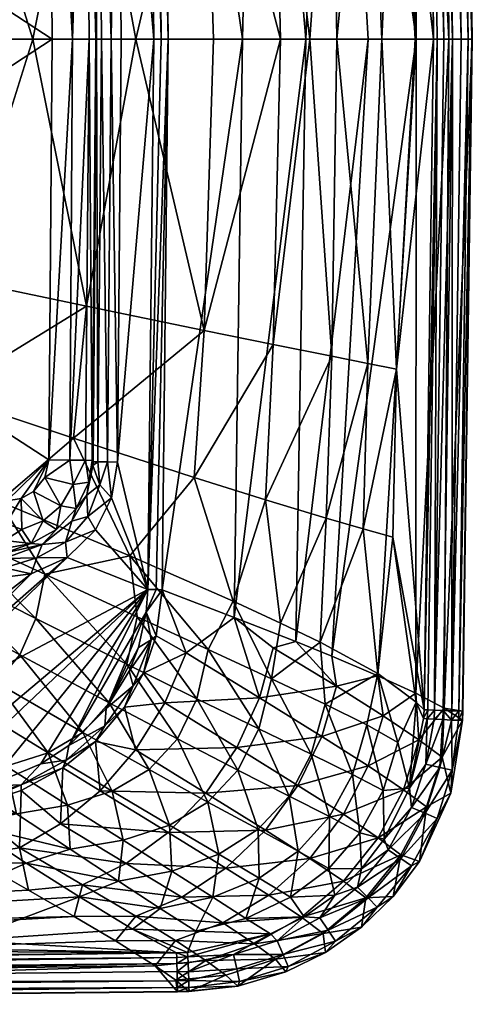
# Model space of a CAD drawing. Header units: millimetres. Extents: x -250 to 250, y 0 to 310.
# Tile 11 of 15: x 177 to 250, y 0 to 158. Entities that reach past the tile are written whole.
import ezdxf

# ---------------------------------------------------------------- set-up
doc = ezdxf.new("R2010")
doc.units = ezdxf.units.MM
doc.layers.add('UM_KLEO2_01_BODY1', color=7, linetype='CONTINUOUS')

msp = doc.modelspace()

# ---------------------------------------------------------------- meshes
at = {"layer": 'UM_KLEO2_01_BODY1'}
mesh = msp.add_polyface(dxfattribs=at)
corners = [(190.7599, 231.3648, -125), (192.4898, 226.4216, -125), (197.7427, 243.2439, -125), (192.8775, 222.826, -125), (198.6841, 155.0027, -125), (200.9947, 155.0034, -123.9135), (200.0541, 243.2916, -123.9119), (199.1049, 243.272, -124.6728), (191.2764, 222.8005, -124.6655), (189.7349, 222.7759, -123.4742), (189.4885, 228.4523, -124.2441), (186.7131, 233.502, -124.3496), (187.7226, 228.7499, -122.0206), (188.9387, 222.7632, -121.6946), (249.7632, 154.995, -3.4702), (248.2578, 262.7446, -3.4707), (245.2625, 262.2834, -24.7788), (244.1134, 154.9992, -1.2437), (243.5267, 155, -2.552), (242.7322, 262.5668, -1.0892), (249.713, 154.9955, -2.5131), (249.1174, 154.9963, -1.2221), (247.5927, 262.7199, -1.1989), (248.207, 262.7409, -2.5135), (246.4933, 262.6852, -0.316), (247.9993, 154.997, -0.3156), (243.7074, 262.5989, -0.3324), (245.2126, 154.9984, -0.3331), (245.2606, 262.6469, -0.0033), (246.6057, 154.9977, -0.0001), (237.5927, 207.9455, -22.0649), (232.9847, 207.023, -31.8967), (237.0184, 234.8484, -22.1166), (232.2776, 233.5463, -32.0146), (227.2224, 205.8634, -40.7903), (226.3248, 231.8097, -40.9846), (217.8323, 203.9688, -51.0615), (216.6109, 228.8672, -51.332), (206.7681, 201.7187, -59.5539), (205.1873, 225.2944, -59.8455), (187.879, 197.812, -69.4621), (185.8096, 219.01, -69.692), (218.2784, 248.2977, -48.9976), (202.8659, 241.3472, -60.6142), (208.7986, 243.9682, -56.7532), (196.6335, 238.6493, -64.0914)]
mesh.append_faces([[corners[k] for k in face] for face in [(0, 1, 2, 2), (1, 3, 2, 2), (4, 2, 3, 3), (5, 6, 7, 7), (8, 3, 1, 1), (9, 8, 10, 10), (1, 10, 8, 8), (1, 0, 10, 10), (10, 0, 11, 11), (10, 12, 9, 9), (13, 9, 12, 12), (14, 15, 16, 16), (17, 18, 19, 19), (20, 21, 22, 22), (23, 15, 14, 14), (14, 20, 23, 23), (22, 23, 20, 20), (24, 22, 21, 21), (21, 25, 24, 24), (19, 26, 27, 27), (28, 24, 25, 25), (25, 29, 28, 28), (29, 27, 26, 26), (26, 28, 29, 29), (30, 31, 32, 32), (33, 32, 31, 31), (31, 34, 33, 33), (35, 33, 34, 34), (34, 36, 35, 35), (37, 35, 36, 36), (36, 38, 37, 37), (39, 37, 38, 38), (38, 40, 39, 39), (41, 39, 40, 40), (37, 42, 35, 35), (43, 44, 39, 39), (39, 44, 37, 37), (45, 43, 39, 39), (39, 41, 45, 45)]])
mesh = msp.add_polyface(dxfattribs=at)
corners = [(192.8775, 222.826, -125), (193.4453, 154.9999, -125), (198.6841, 155.0027, -125), (197.7427, 243.2439, -125), (199.896, 155.003, -124.7443), (200.9947, 155.0034, -123.9135), (199.1049, 243.272, -124.6728), (191.2764, 222.8005, -124.6655), (191.844, 154.9995, -124.6655), (189.7349, 222.7759, -123.4742), (190.3024, 154.9992, -123.4742), (189.5061, 154.999, -121.6946), (188.9387, 222.7632, -121.6946), (245.2625, 262.2834, -24.7788), (240.6989, 259.8885, -44.9162), (246.0122, 154.9743, -28.5293), (240.7731, 154.9861, -49.4873), (249.7632, 154.995, -3.4702), (200.0541, 243.2916, -123.9119), (212.8878, 155.0269, -108.1295), (215.0382, 249.0833, -103.2462), (223.085, 155.0213, -91.5983), (227.2224, 253.9431, -81.2652), (233.0617, 155.0041, -71.0119), (234.6256, 257.0791, -63.7939), (189.3675, 154.999, -120.9086), (188.8037, 222.5559, -120.9103), (242.0199, 262.5495, -2.548), (242.7322, 262.5668, -1.0892), (243.5267, 155, -2.552), (245.2126, 154.9984, -0.3331), (244.1134, 154.9992, -1.2437), (187.7363, 222.5392, -118.1028), (240.5994, 155, -14.5465), (237.5927, 207.9455, -22.0649), (235.2545, 155, -28.482), (232.9847, 207.023, -31.8967), (228.036, 155, -40.5175), (227.2224, 205.8634, -40.7903), (223.7298, 155, -45.8288), (217.8323, 203.9688, -51.0615), (218.9808, 155, -50.6909), (206.7681, 201.7187, -59.5539), (208.2558, 155, -59.1708), (195.7949, 155, -66.3497), (187.879, 197.812, -69.4621)]
mesh.append_faces([[corners[k] for k in face] for face in [(0, 1, 2, 2), (3, 2, 4, 4), (4, 5, 6, 6), (6, 3, 4, 4), (0, 7, 8, 8), (1, 0, 8, 8), (7, 9, 8, 8), (10, 8, 9, 9), (11, 10, 9, 9), (12, 11, 9, 9), (13, 14, 15, 15), (16, 15, 14, 14), (15, 17, 13, 13), (18, 5, 19, 19), (20, 18, 19, 19), (19, 21, 20, 20), (22, 20, 21, 21), (21, 23, 22, 22), (23, 16, 22, 22), (24, 22, 16, 16), (14, 24, 16, 16), (25, 11, 26, 26), (12, 26, 11, 11), (27, 28, 29, 29), (30, 31, 28, 28), (25, 26, 32, 32), (29, 33, 34, 34), (27, 29, 34, 34), (33, 35, 34, 34), (36, 34, 35, 35), (35, 37, 36, 36), (38, 36, 37, 37), (37, 39, 38, 38), (40, 38, 39, 39), (39, 41, 40, 40), (40, 41, 42, 42), (41, 43, 42, 42), (43, 44, 42, 42), (45, 42, 44, 44)]])
mesh = msp.add_polyface(dxfattribs=at)
corners = [(188.8037, 222.5559, -120.9103), (188.9387, 222.7632, -121.6946), (187.0753, 228.9312, -120.1193), (187.7226, 228.7499, -122.0206), (185.6431, 154.9927, -115.4609), (188.3003, 154.9949, -118.1018), (187.7363, 222.5392, -118.1028), (185.2217, 222.4995, -115.5508), (189.3675, 154.999, -120.9086), (181.8508, 222.446, -114.3531), (182.4161, 154.9915, -114.3517), (186.107, 225.3217, -116.509), (181.0317, 225.6141, -114.2641), (179.99, 227.0365, -114.1457), (184.5329, 228.839, -116.333), (164.3589, 225.3478, -76.5182), (142.3657, 216.9299, -82.0996), (165.5774, 233.6214, -75.6562), (138.4287, 221.4915, -82.541), (137.1275, 226.4697, -82.372), (179.2816, 155, -73.3385), (170.2586, 155, -76.3823), (167.1928, 193.468, -76.8685), (195.7949, 155, -66.3497), (187.879, 197.812, -69.4621), (153.8686, 155, -80.9864), (137.8092, 187.3568, -84.2872), (185.8096, 219.01, -69.692), (164.794, 211.9938, -76.9838), (183.474, 233.0961, -70.0454), (196.6335, 238.6493, -64.0914), (173.558, 229.0285, -73.6511), (135.2501, 202.1937, -84.2806), (177.5127, 228.6374, -113.8604), (175.1303, 229.0493, -113.5837), (169.2267, 229.7043, -112.898), (130.388, 189.0297, -108.3017), (130.5033, 154.9956, -108.2952)]
mesh.append_faces([[corners[k] for k in face] for face in [(0, 1, 2, 2), (1, 3, 2, 2), (4, 5, 6, 6), (6, 7, 4, 4), (5, 8, 6, 6), (9, 10, 4, 4), (7, 9, 4, 4), (11, 12, 7, 7), (9, 7, 12, 12), (7, 6, 11, 11), (13, 12, 14, 14), (14, 12, 11, 11), (0, 2, 6, 6), (11, 6, 2, 2), (14, 11, 2, 2), (15, 16, 17, 17), (18, 19, 17, 17), (20, 21, 22, 22), (23, 20, 24, 24), (22, 24, 20, 20), (21, 25, 22, 22), (26, 22, 25, 25), (24, 22, 27, 27), (28, 27, 22, 22), (22, 26, 28, 28), (29, 30, 27, 27), (16, 15, 28, 28), (31, 29, 27, 27), (15, 31, 28, 28), (27, 28, 31, 31), (32, 16, 28, 28), (9, 12, 13, 13), (13, 33, 9, 9), (33, 34, 9, 9), (34, 35, 36, 36), (9, 34, 36, 36), (36, 37, 10, 10), (10, 9, 36, 36)]])
mesh = msp.add_polyface(dxfattribs=at)
corners = [(101.1665, 107.4304, -90), (104.6648, 116.9276, -90.0001), (135.2501, 107.8063, -84.2806), (136.7881, 155, -84.8901), (153.8686, 155, -80.9864), (137.8091, 122.6432, -84.2872), (106.1831, 123.1761, -90), (107.578, 131.7522, -90.0001), (108.6321, 144.809, -90.0003), (108.846, 155, -90.0004), (167.1928, 116.532, -76.8685), (182.4161, 154.9915, -114.3517), (130.5033, 154.9956, -108.2952), (130.388, 120.9704, -108.3017), (116.5981, 113.1268, -102.653), (114.9, 106.1107, -103.2397), (122.3225, 111.5051, -106.3281), (128.8853, 109.7176, -108.1383), (122.6113, 117.3152, -106.0962), (130.1283, 116.4657, -108.2763), (116.7062, 118.0096, -102.0675), (116.9059, 121.0438, -102.1093), (123.9007, 121.0062, -106.6002), (117.2907, 155.0012, -102.351), (123.6264, 154.9986, -106.4278), (116.24, 121.0857, -101.5305), (112.1003, 121.3114, -99.1301), (114.8309, 112.4135, -101.3906), (110.336, 115.4191, -98.6855), (112.2458, 107.4058, -101.0347), (108.2313, 109.6576, -98.7187), (107.6951, 121.505, -98.1735), (113.075, 155.0008, -99.6933), (108.3102, 155.0008, -98.5692), (104.9855, 155.0008, -98.7136)]
mesh.append_faces([[corners[k] for k in face] for face in [(0, 1, 2, 2), (3, 4, 5, 5), (6, 7, 5, 5), (8, 9, 3, 3), (7, 8, 5, 5), (8, 3, 5, 5), (5, 10, 2, 2), (1, 6, 2, 2), (5, 2, 6, 6), (11, 12, 13, 13), (14, 15, 16, 16), (16, 17, 18, 18), (19, 18, 17, 17), (20, 14, 16, 16), (18, 20, 16, 16), (21, 20, 18, 18), (19, 13, 22, 22), (22, 21, 18, 18), (18, 19, 22, 22), (21, 22, 23, 23), (24, 23, 22, 22), (22, 13, 12, 12), (12, 24, 22, 22), (20, 21, 25, 25), (25, 26, 20, 20), (27, 20, 28, 28), (26, 28, 20, 20), (29, 27, 30, 30), (28, 30, 27, 27), (26, 31, 28, 28), (15, 14, 27, 27), (27, 29, 15, 15), (20, 27, 14, 14), (25, 21, 23, 23), (31, 26, 32, 32), (32, 33, 31, 31), (26, 25, 32, 32), (23, 32, 25, 25), (33, 34, 31, 31)]])
mesh = msp.add_polyface(dxfattribs=at)
corners = [(185.565, 77.6841, -122.1577), (187.9652, 81.8588, -121.992), (186.2597, 79.7228, -119.9654), (169.2267, 80.2957, -112.898), (169.8902, 76.8883, -113.7918), (175.0254, 77.3529, -114.4398), (175.1303, 80.9507, -113.5837), (188.2467, 83.9611, -120.4672), (185.771, 83.6016, -116.4719), (187.7363, 87.4608, -118.1028), (177.5361, 76.3812, -115.5276), (177.414, 81.3271, -113.8489), (179.417, 82.4399, -114.08), (180.9486, 77.7448, -115.9223), (181.1959, 84.7098, -114.2825), (183.7755, 80.1539, -116.2467), (183.0704, 76.3445, -119.6126), (181.8508, 87.554, -114.3531), (185.2326, 87.5003, -115.5577), (188.3003, 154.9949, -118.1018), (185.6431, 154.9927, -115.4609), (182.4161, 154.9915, -114.3517), (153.8686, 155, -80.9864), (170.2586, 155, -76.3823), (167.1928, 116.532, -76.8685), (179.2816, 155, -73.3385), (187.879, 112.188, -69.4621), (137.8091, 122.6432, -84.2872), (164.794, 98.0062, -76.9838), (185.8096, 90.99, -69.692), (135.2501, 107.8063, -84.2806), (194.8205, 72.1276, -65.0121), (173.8878, 80.8383, -73.5417), (139.9859, 93.9476, -82.6212), (165.5779, 76.3818, -75.6563), (128.8853, 109.7176, -108.1383), (161.8769, 77.2741, -112.1751), (130.388, 120.9704, -108.3017)]
mesh.append_faces([[corners[k] for k in face] for face in [(0, 1, 2, 2), (3, 4, 5, 5), (6, 3, 5, 5), (2, 7, 8, 8), (7, 9, 8, 8), (10, 11, 5, 5), (6, 5, 11, 11), (12, 11, 13, 13), (10, 13, 11, 11), (14, 12, 15, 15), (13, 15, 12, 12), (13, 16, 15, 15), (17, 14, 18, 18), (8, 18, 14, 14), (8, 14, 15, 15), (16, 2, 15, 15), (15, 2, 8, 8), (9, 18, 8, 8), (18, 9, 19, 19), (19, 20, 18, 18), (20, 21, 17, 17), (17, 18, 20, 20), (22, 23, 24, 24), (23, 25, 24, 24), (24, 25, 26, 26), (27, 22, 24, 24), (24, 26, 28, 28), (29, 28, 26, 26), (28, 30, 24, 24), (31, 32, 29, 29), (29, 32, 28, 28), (32, 33, 28, 28), (33, 32, 34, 34), (3, 35, 36, 36), (12, 14, 17, 17), (11, 12, 17, 17), (6, 11, 17, 17), (37, 6, 17, 17), (17, 21, 37, 37)]])
mesh = msp.add_polyface(dxfattribs=at)
corners = [(193.4453, 154.9999, -125), (192.8775, 87.174, -125), (198.6841, 155.0027, -125), (197.7427, 66.7561, -125), (199.071, 66.7286, -124.6898), (200.9947, 155.0034, -123.9135), (199.896, 155.003, -124.7443), (200.0541, 66.7084, -123.9119), (189.7285, 87.2242, -123.466), (188.9387, 87.2369, -121.6946), (188.9232, 86.6061, -121.7334), (191.2764, 87.1995, -124.6655), (190.0081, 83.5381, -124.1881), (191.9251, 81.4381, -125), (187.9652, 81.8588, -121.992), (191.844, 154.9995, -124.6655), (190.3024, 154.9992, -123.4742), (189.5061, 154.999, -121.6946), (212.8878, 155.0269, -108.1295), (211.5576, 62.2717, -108.5376), (223.085, 155.0213, -91.5983), (188.8037, 87.4441, -120.9103), (188.2467, 83.9611, -120.4672), (186.2597, 79.7228, -119.9654), (189.3675, 154.999, -120.9086), (187.7363, 87.4608, -118.1028), (188.3003, 154.9949, -118.1018), (208.2558, 155, -59.1708), (218.9808, 155, -50.6909), (206.7681, 108.2813, -59.5539), (179.2816, 155, -73.3385), (195.7949, 155, -66.3497), (187.879, 112.188, -69.4621), (217.8323, 106.0312, -51.0615), (205.1873, 84.7057, -59.8455), (216.6109, 81.1328, -51.332), (185.8096, 90.99, -69.692), (194.8205, 72.1276, -65.0121)]
mesh.append_faces([[corners[k] for k in face] for face in [(0, 1, 2, 2), (3, 2, 1, 1), (3, 4, 5, 5), (5, 6, 3, 3), (7, 5, 4, 4), (6, 2, 3, 3), (8, 9, 10, 10), (11, 8, 12, 12), (8, 10, 12, 12), (12, 13, 11, 11), (1, 11, 13, 13), (10, 14, 12, 12), (15, 16, 11, 11), (8, 11, 16, 16), (11, 1, 15, 15), (0, 15, 1, 1), (16, 17, 8, 8), (9, 8, 17, 17), (18, 5, 7, 7), (7, 19, 18, 18), (20, 18, 19, 19), (10, 9, 21, 21), (22, 23, 14, 14), (21, 22, 10, 10), (14, 10, 22, 22), (24, 21, 17, 17), (9, 17, 21, 21), (22, 21, 25, 25), (25, 21, 26, 26), (24, 26, 21, 21), (27, 28, 29, 29), (30, 31, 32, 32), (31, 27, 29, 29), (32, 31, 29, 29), (29, 33, 34, 34), (35, 34, 33, 33), (32, 29, 36, 36), (34, 36, 29, 29), (34, 37, 36, 36)]])
mesh = msp.add_polyface(dxfattribs=at)
corners = [(245.2484, 47.7259, -24.8563), (248.2154, 45.7823, -3.4815), (248.2578, 47.2557, -3.4707), (249.7632, 154.995, -3.4702), (215.6293, 49.3666, -99.5171), (217.8518, 57.4119, -98.4903), (211.5576, 62.2717, -108.5376), (200.0541, 66.7084, -123.9119), (203.8616, 56.6068, -117.6949), (200.4358, 48.5802, -118.0011), (211.9935, 41.4284, -99.6725), (221.4755, 58.3793, -92.4175), (227.9656, 51.2173, -78.9636), (225.6306, 43.1806, -79.7885), (234.6291, 52.9146, -63.7841), (227.2223, 56.0569, -81.2652), (235.4635, 46.4959, -59.9761), (240.6867, 50.1192, -44.961), (248.207, 47.2577, -2.5137), (242.55, 45.998, -1.2452), (241.9628, 46.0415, -2.5466), (242.6064, 47.4196, -1.2432), (242.0194, 47.4371, -2.5479), (240.7779, 48.6978, -8.2781), (237.0184, 75.1516, -22.1166), (234.6372, 53.2857, -26.1166), (232.2776, 76.4537, -32.0146), (226.3248, 78.1903, -40.9846), (225.3767, 58.2868, -41.2168), (219.0262, 61.3515, -48.2751), (216.6109, 81.1328, -51.332), (211.4191, 64.8541, -54.8336), (205.1873, 84.7057, -59.8455), (194.8205, 72.1276, -65.0121), (207.428, 57.1153, -56.9217), (217.5829, 52.3925, -48.7), (205.5848, 49.234, -56.8388), (215.542, 44.3861, -48.6758), (226.1496, 48.3514, -39.0095), (223.9477, 40.3325, -39.0374), (232.8605, 45.0165, -28.052)]
mesh.append_faces([[corners[k] for k in face] for face in [(0, 1, 2, 2), (2, 3, 0, 0), (4, 5, 6, 6), (6, 7, 8, 8), (4, 6, 8, 8), (8, 9, 4, 4), (10, 4, 9, 9), (11, 6, 5, 5), (5, 4, 12, 12), (13, 12, 4, 4), (14, 15, 12, 12), (15, 11, 12, 12), (5, 12, 11, 11), (12, 13, 16, 16), (17, 14, 16, 16), (16, 14, 12, 12), (3, 2, 18, 18), (19, 20, 21, 21), (22, 21, 20, 20), (22, 23, 24, 24), (23, 25, 24, 24), (24, 25, 26, 26), (27, 26, 28, 28), (25, 28, 26, 26), (28, 29, 27, 27), (30, 27, 29, 29), (29, 31, 30, 30), (30, 31, 32, 32), (33, 31, 34, 34), (34, 31, 35, 35), (36, 34, 37, 37), (35, 37, 34, 34), (31, 29, 35, 35), (29, 28, 35, 35), (38, 35, 28, 28), (38, 39, 35, 35), (28, 25, 38, 38), (40, 38, 25, 25), (23, 22, 20, 20)]])
mesh = msp.add_polyface(dxfattribs=at)
corners = [(249.7632, 154.995, -3.4702), (246.0122, 154.9743, -28.5293), (245.2484, 47.7259, -24.8563), (211.5576, 62.2717, -108.5376), (221.4755, 58.3793, -92.4175), (223.085, 155.0213, -91.5983), (233.0617, 155.0041, -71.0119), (227.2223, 56.0569, -81.2652), (240.7731, 154.9861, -49.4873), (234.6291, 52.9146, -63.7841), (240.6867, 50.1192, -44.961), (243.7082, 47.3877, -0.3317), (242.6064, 47.4196, -1.2432), (244.1134, 154.9992, -1.2437), (245.2126, 154.9984, -0.3331), (242.0194, 47.4371, -2.5479), (243.5267, 155, -2.552), (247.6044, 47.2755, -1.214), (246.4938, 47.3075, -0.3164), (249.1174, 154.9963, -1.2221), (247.9993, 154.997, -0.3156), (249.713, 154.9955, -2.5131), (248.207, 47.2577, -2.5137), (246.6057, 154.9977, -0.0001), (245.0901, 47.3479, -0.0001), (235.2545, 155, -28.482), (240.5994, 155, -14.5465), (237.5927, 102.0545, -22.0649), (228.036, 155, -40.5175), (232.9847, 102.977, -31.8967), (223.7298, 155, -45.8288), (227.2224, 104.1367, -40.7903), (218.9808, 155, -50.6909), (217.8323, 106.0312, -51.0615), (206.7681, 108.2813, -59.5539), (232.2776, 76.4537, -32.0146), (237.0184, 75.1516, -22.1166), (226.3248, 78.1903, -40.9846), (216.6109, 81.1328, -51.332)]
mesh.append_faces([[corners[k] for k in face] for face in [(0, 1, 2, 2), (3, 4, 5, 5), (6, 5, 4, 4), (4, 7, 6, 6), (8, 6, 7, 7), (7, 9, 8, 8), (9, 10, 8, 8), (10, 2, 1, 1), (1, 8, 10, 10), (11, 12, 13, 13), (13, 14, 11, 11), (12, 15, 13, 13), (16, 13, 15, 15), (17, 18, 19, 19), (20, 19, 18, 18), (21, 0, 22, 22), (19, 21, 17, 17), (22, 17, 21, 21), (23, 20, 18, 18), (18, 24, 23, 23), (24, 11, 23, 23), (14, 23, 11, 11), (25, 26, 27, 27), (28, 25, 29, 29), (29, 25, 27, 27), (30, 28, 31, 31), (31, 28, 29, 29), (32, 30, 33, 33), (33, 30, 31, 31), (33, 34, 32, 32), (29, 27, 35, 35), (36, 35, 27, 27), (31, 29, 37, 37), (35, 37, 29, 29), (33, 31, 38, 38), (37, 38, 31, 31), (26, 16, 27, 27), (15, 36, 27, 27), (16, 15, 27, 27)]])
mesh = msp.add_polyface(dxfattribs=at)
corners = [(191.0505, 47.6636, -125), (194.7334, 53.6697, -125), (196.2109, 57.4386, -125), (197.4693, 63.0954, -125), (185.0882, 41.7436, -125), (197.7427, 66.7561, -125), (180.5907, 38.7721, -125), (192.8775, 87.174, -125), (191.9251, 81.4381, -125), (189.3511, 76.3255, -125), (184.7885, 71.8594, -125), (199.071, 66.7286, -124.6898), (198.2481, 58.6543, -124.5265), (199.0747, 59.323, -123.9745), (200.0541, 66.7084, -123.9119), (197.0503, 53.3504, -123.9949), (195.3583, 51.3147, -124.5265), (193.9775, 47.8514, -123.9837), (190.8188, 44.8655, -124.5265), (190.0081, 83.5381, -124.1881), (187.9652, 81.8588, -121.992), (188.0953, 78.4711, -124.3156), (185.565, 77.6841, -122.1577), (184.5453, 74.3503, -124.373), (200.4358, 48.5802, -118.0011), (203.8616, 56.6068, -117.6949), (211.4191, 64.8541, -54.8336), (194.8205, 72.1276, -65.0121), (205.1873, 84.7057, -59.8455), (196.0375, 62.3794, -63.737), (181.2242, 69.2111, -70.3524), (179.7547, 62.0875, -70.1983), (194.384, 54.7596, -63.6137), (205.5848, 49.234, -56.8388), (207.428, 57.1153, -56.9217), (191.5473, 48.5444, -63.5293), (202.4776, 42.7843, -56.7796)]
mesh.append_faces([[corners[k] for k in face] for face in [(0, 1, 2, 2), (2, 3, 0, 0), (4, 0, 3, 3), (3, 5, 4, 4), (6, 4, 5, 5), (7, 8, 5, 5), (8, 9, 5, 5), (9, 10, 5, 5), (11, 5, 3, 3), (3, 12, 13, 13), (14, 11, 3, 3), (13, 14, 3, 3), (15, 13, 12, 12), (3, 2, 12, 12), (2, 1, 12, 12), (16, 12, 1, 1), (17, 15, 16, 16), (16, 15, 12, 12), (1, 0, 16, 16), (18, 16, 0, 0), (16, 18, 17, 17), (19, 20, 21, 21), (9, 8, 21, 21), (19, 21, 8, 8), (20, 22, 21, 21), (21, 23, 9, 9), (15, 17, 24, 24), (14, 13, 25, 25), (13, 15, 25, 25), (24, 25, 15, 15), (26, 27, 28, 28), (29, 30, 27, 27), (31, 30, 32, 32), (29, 32, 30, 30), (32, 29, 33, 33), (34, 33, 29, 29), (35, 32, 36, 36), (33, 36, 32, 32), (29, 27, 34, 34)]])
mesh = msp.add_polyface(dxfattribs=at)
corners = [(174.706, 71.6921, -123.6483), (174.6914, 72.5579, -122.0353), (168.4224, 71.3371, -122.0353), (174.7312, 70.201, -124.7055), (179.9214, 71.804, -124.359), (188.0953, 78.4711, -124.3156), (185.565, 77.6841, -122.1577), (184.5453, 74.3503, -124.373), (184.7885, 71.8594, -125), (189.3511, 76.3255, -125), (180.8021, 73.9512, -122.1987), (179.0158, 69.2609, -125), (170.2271, 72.8307, -118.774), (168.8958, 72.4952, -118.566), (174.4349, 73.2423, -119.4594), (163.3362, 69.7732, -117.8945), (179.0369, 74.1339, -119.4404), (183.0704, 76.3445, -119.6126), (186.2597, 79.7228, -119.9654), (170.2345, 74.1768, -116.091), (164.3488, 73.6441, -113.9103), (169.2267, 80.2957, -112.898), (161.8769, 77.2741, -112.1751), (169.8902, 76.8883, -113.7918), (156.4794, 73.0903, -111.8696), (159.3787, 70.0461, -113.5574), (174.7548, 74.5904, -116.7294), (175.0254, 77.3529, -114.4398), (177.5361, 76.3812, -115.5276), (180.9486, 77.7448, -115.9223), (165.5779, 76.3818, -75.6563), (173.8878, 80.8383, -73.5417), (181.2242, 69.2111, -70.3524), (179.7547, 62.0875, -70.1983), (194.8205, 72.1276, -65.0121)]
mesh.append_faces([[corners[k] for k in face] for face in [(0, 1, 2, 2), (0, 3, 4, 4), (5, 6, 7, 7), (8, 9, 7, 7), (6, 10, 7, 7), (4, 7, 10, 10), (11, 8, 4, 4), (7, 4, 8, 8), (4, 10, 0, 0), (1, 0, 10, 10), (12, 13, 2, 2), (1, 14, 12, 12), (2, 1, 12, 12), (13, 15, 2, 2), (1, 10, 16, 16), (17, 16, 10, 10), (16, 14, 1, 1), (10, 6, 18, 18), (18, 17, 10, 10), (13, 12, 19, 19), (15, 13, 20, 20), (13, 19, 20, 20), (21, 22, 23, 23), (20, 23, 22, 22), (22, 24, 25, 25), (20, 22, 25, 25), (19, 23, 20, 20), (19, 12, 14, 14), (14, 26, 19, 19), (26, 27, 19, 19), (23, 19, 27, 27), (27, 26, 28, 28), (14, 16, 26, 26), (28, 26, 16, 16), (28, 16, 29, 29), (16, 17, 29, 29), (30, 31, 32, 32), (32, 33, 30, 30), (31, 34, 32, 32)]])
mesh = msp.add_polyface(dxfattribs=at)
corners = [(168.8479, 67.3197, -125), (165.238, 64.8938, -125), (160.5902, 55.0421, -125), (173.0165, 68.5599, -125), (174.7566, 68.6948, -125), (179.0158, 69.2609, -125), (159.5099, 49.7166, -125), (172.0826, 35.197, -125), (180.5907, 38.7721, -125), (197.7427, 66.7561, -125), (162.3742, 33.3379, -125), (157.7277, 33.0905, -125), (184.7885, 71.8594, -125), (157.1356, 45.2446, -125), (174.7312, 70.201, -124.7055), (174.706, 71.6921, -123.6483), (168.4224, 71.3371, -122.0353), (166.665, 68.9283, -124.1734), (161.9488, 60.4234, -125), (160.6555, 63.1368, -124.1734), (165.072, 69.6323, -122.0353), (179.9214, 71.804, -124.359), (163.3362, 69.7732, -117.8945), (159.8345, 66.4406, -117.7314), (164.3488, 73.6441, -113.9103), (159.3787, 70.0461, -113.5574), (164.2271, 69.9369, -75.4823), (165.5779, 76.3818, -75.6563), (179.7547, 62.0875, -70.1983), (161.9818, 64.6379, -75.3682), (177.2309, 56.2696, -70.0966), (158.6492, 60.5465, -75.2909), (173.4343, 51.8416, -70.0158), (154.262, 57.5891, -75.2416), (168.4118, 48.7322, -69.9448), (191.5473, 48.5444, -63.5293), (194.384, 54.7596, -63.6137), (187.3147, 43.8272, -63.4528), (181.7398, 40.5414, -63.3742)]
mesh.append_faces([[corners[k] for k in face] for face in [(0, 1, 2, 2), (3, 0, 2, 2), (4, 3, 2, 2), (5, 4, 2, 2), (2, 6, 5, 5), (7, 8, 9, 9), (10, 7, 9, 9), (11, 10, 9, 9), (12, 5, 6, 6), (6, 13, 12, 12), (9, 12, 13, 13), (11, 9, 13, 13), (14, 15, 3, 3), (3, 15, 16, 16), (17, 3, 16, 16), (18, 1, 19, 19), (17, 19, 1, 1), (16, 20, 17, 17), (17, 20, 19, 19), (3, 4, 14, 14), (1, 0, 17, 17), (0, 3, 17, 17), (14, 4, 5, 5), (5, 21, 14, 14), (20, 16, 22, 22), (22, 23, 20, 20), (24, 25, 22, 22), (26, 27, 28, 28), (29, 26, 30, 30), (28, 30, 26, 26), (31, 29, 32, 32), (30, 32, 29, 29), (33, 31, 34, 34), (32, 34, 31, 31), (30, 28, 35, 35), (36, 35, 28, 28), (32, 30, 37, 37), (35, 37, 30, 30), (37, 38, 32, 32)]])
mesh = msp.add_polyface(dxfattribs=at)
corners = [(211.9935, 41.4284, -99.6725), (207.0343, 34.0777, -98.8695), (221.8088, 35.3294, -79.8897), (216.5948, 28.1457, -79.1968), (215.6293, 49.3666, -99.5171), (225.6306, 43.1806, -79.7885), (229.0866, 30.6892, -60.7967), (233.0456, 38.4718, -60.676), (235.4635, 46.4959, -59.9761), (238.7212, 34.6379, -40.8591), (234.6613, 26.9083, -41.0281), (241.1999, 42.6513, -40.257), (240.6867, 50.1192, -44.961), (242.4372, 31.872, -22.2394), (235.6525, 26.7117, -2.6448), (239.6946, 34.8912, -2.6083), (240.0261, 31.7907, -0.533), (242.2062, 30.8532, -0.0475), (236.2922, 24.9845, -0.5309), (215.542, 44.3861, -48.6758), (217.5829, 52.3925, -48.7), (223.9477, 40.3325, -39.0374), (212.1799, 37.7814, -48.6582), (220.3862, 33.6224, -39.0569), (207.3788, 32.6565, -48.6404), (215.4277, 28.2902, -39.0783), (226.1496, 48.3514, -39.0095), (230.5556, 37.0952, -28.0848), (232.8605, 45.0165, -28.052), (226.874, 30.3247, -28.1027), (221.8633, 24.782, -28.128), (234.6372, 53.2857, -26.1166), (237.8386, 42.1982, -15.7615), (235.4801, 34.5032, -15.763), (231.7515, 27.7326, -15.7529), (240.7779, 48.6978, -8.2781), (241.9628, 46.0415, -2.5466)]
mesh.append_faces([[corners[k] for k in face] for face in [(0, 1, 2, 2), (3, 2, 1, 1), (4, 0, 5, 5), (2, 5, 0, 0), (2, 3, 6, 6), (5, 2, 7, 7), (6, 7, 2, 2), (7, 8, 5, 5), (7, 6, 9, 9), (10, 9, 6, 6), (8, 7, 11, 11), (9, 11, 7, 7), (11, 12, 8, 8), (9, 10, 13, 13), (14, 15, 16, 16), (16, 17, 18, 18), (18, 14, 16, 16), (19, 20, 21, 21), (22, 19, 23, 23), (21, 23, 19, 19), (24, 22, 25, 25), (23, 25, 22, 22), (21, 26, 27, 27), (28, 27, 26, 26), (23, 21, 29, 29), (27, 29, 21, 21), (25, 23, 30, 30), (29, 30, 23, 23), (28, 31, 32, 32), (27, 28, 33, 33), (32, 33, 28, 28), (29, 27, 34, 34), (33, 34, 27, 27), (31, 35, 32, 32), (36, 15, 35, 35), (32, 35, 15, 15), (33, 32, 15, 15), (15, 14, 33, 33), (34, 33, 14, 14)]])
mesh = msp.add_polyface(dxfattribs=at)
corners = [(157.1356, 45.2446, -125), (152.6452, 40.8897, -125), (157.7277, 33.0905, -125), (157.7541, 31.2663, -124.3815), (157.7672, 30.3617, -123.2458), (160.6922, 30.5094, -123.3241), (157.7353, 32.5655, -124.9537), (162.3742, 33.3379, -125), (167.7629, 32.4767, -124.5265), (177.4225, 35.4104, -124.5265), (172.0826, 35.197, -125), (169.2274, 31.8029, -123.5416), (177.4066, 34.493, -123.7227), (155.7593, 47.0512, -124.3666), (152.3311, 43.397, -124.3361), (177.1597, 25.3394, -108.9009), (168.8251, 24.0653, -107.7908), (178.5744, 18.5173, -91.3602), (168.4118, 48.7322, -69.9448), (173.4343, 51.8416, -70.0158), (181.7398, 40.5414, -63.3742), (162.3389, 46.6782, -69.8918), (175.0084, 38.4291, -63.3031), (155.3843, 45.2488, -69.8783), (167.3107, 37.0664, -63.2628), (163.8001, 32.4688, -59.6148), (158.6576, 36.0339, -63.3098), (148.0373, 43.6449, -69.6745), (176.663, 30.7828, -56.5616), (168.792, 29.0837, -55.5355), (185.277, 25.0752, -48.5886), (163.0116, 16.07, -32.6513), (186.7793, 17.4476, -34.6516), (168.1305, 10.4522, -14.4306), (178.2182, 22.8819, -46.0757), (153.9743, 23.3001, -48.0497), (141.6262, 32.2306, -60.5112), (138.5752, 22.2942, -47.0291), (134.271, 9.7166, -13.598), (202.345, 8.4807, -2.5528), (100.4745, 9.1361, -12.8595)]
mesh.append_faces([[corners[k] for k in face] for face in [(0, 1, 2, 2), (3, 4, 5, 5), (6, 3, 5, 5), (7, 6, 5, 5), (8, 7, 5, 5), (8, 9, 10, 10), (5, 11, 8, 8), (11, 12, 9, 9), (8, 11, 9, 9), (7, 2, 6, 6), (10, 7, 8, 8), (13, 14, 0, 0), (15, 11, 16, 16), (11, 5, 16, 16), (4, 16, 5, 5), (12, 11, 15, 15), (16, 17, 15, 15), (18, 19, 20, 20), (21, 18, 22, 22), (20, 22, 18, 18), (23, 21, 24, 24), (22, 24, 21, 21), (25, 26, 24, 24), (26, 27, 24, 24), (23, 24, 27, 27), (24, 22, 28, 28), (29, 25, 28, 28), (28, 25, 24, 24), (28, 30, 29, 29), (31, 32, 33, 33), (29, 34, 35, 35), (34, 32, 31, 31), (35, 34, 31, 31), (25, 29, 36, 36), (35, 36, 29, 29), (37, 35, 31, 31), (38, 33, 39, 39), (40, 38, 39, 39)]])
mesh = msp.add_polyface(dxfattribs=at)
corners = [(0, 31.9193, -125), (157.7277, 33.0905, -125), (142.0909, 37.599, -125), (168.8251, 24.0653, -107.7908), (157.7672, 30.3617, -123.2458), (0, 9.7934, -64.6653), (178.5744, 18.5173, -91.3602), (198.9167, 6.403, -37.3264), (192.5416, 10.4173, -59.4616), (0, 4.0124, -34.3247), (0, 0.2217, -3.4508), (185.9404, 14.2968, -76.2667), (0, 5.8924, -1.265), (0, 6.4682, -2.576), (202.345, 8.4807, -2.5528), (202.3681, 7.7379, -1.0565), (0, 0.2786, -2.4934), (0, 0.8904, -1.1967), (202.4808, 2.8932, -1.2123), (202.4971, 2.2922, -2.4977), (0, 2.0086, -0.3063), (202.4542, 4.0084, -0.3137), (0, 4.7971, -0.3435), (202.3902, 6.7861, -0.3301), (0, 3.4168, -0.0004), (202.4198, 5.5048, -0.0024), (115.2515, 40.7399, -69.4772), (104.2371, 49.9296, -76.1185), (127.4164, 42.5416, -70.1617), (102.8903, 39.1746, -68.773), (93.3343, 48.1374, -75.6463), (134.6797, 37.2285, -65.644), (127.7211, 30.8211, -59.577), (113.7009, 29.5864, -58.6452), (138.5752, 22.2942, -47.0291), (130.121, 14.8354, -30.9862), (134.271, 9.7166, -13.598), (97.2577, 13.8681, -29.46), (100.4745, 9.1361, -12.8595), (123.1268, 21.4066, -46.0325), (92.1484, 19.9423, -44.1233), (85.3896, 27.57, -56.8124), (77.6648, 36.6495, -67.3351), (70.8209, 45.2853, -74.6348)]
mesh.append_faces([[corners[k] for k in face] for face in [(0, 1, 2, 2), (3, 4, 5, 5), (6, 3, 5, 5), (7, 8, 9, 9), (9, 10, 7, 7), (11, 6, 5, 5), (8, 11, 9, 9), (5, 9, 11, 11), (12, 13, 14, 14), (14, 15, 12, 12), (16, 17, 18, 18), (18, 19, 16, 16), (10, 16, 19, 19), (17, 20, 18, 18), (21, 18, 20, 20), (22, 12, 15, 15), (15, 23, 22, 22), (24, 22, 23, 23), (23, 25, 24, 24), (20, 24, 21, 21), (25, 21, 24, 24), (26, 27, 28, 28), (29, 30, 26, 26), (26, 31, 32, 32), (26, 32, 29, 29), (33, 29, 32, 32), (32, 34, 33, 33), (35, 36, 37, 37), (38, 37, 36, 36), (39, 35, 40, 40), (37, 40, 35, 35), (33, 39, 41, 41), (40, 41, 39, 39), (29, 33, 42, 42), (41, 42, 33, 33), (30, 29, 43, 43), (42, 43, 29, 29), (14, 13, 38, 38)]])
mesh = msp.add_polyface(dxfattribs=at)
corners = [(193.9775, 47.8514, -123.9837), (189.3612, 42.3919, -123.9329), (195.7643, 41.043, -117.201), (200.4358, 48.5802, -118.0011), (190.0851, 34.4522, -115.3094), (183.7507, 29.1568, -112.4651), (201.0041, 27.7633, -97.1274), (207.0343, 34.0777, -98.8695), (211.9935, 41.4284, -99.6725), (194.2774, 22.8158, -94.5722), (187.2774, 19.393, -91.4096), (203.1796, 17.4201, -75.5868), (210.2537, 22.071, -77.7271), (216.5948, 28.1457, -79.1968), (202.1527, 10.4484, -55.3559), (195.8175, 14.33, -72.9471), (192.5416, 10.4173, -59.4616), (209.7826, 13.2979, -57.4495), (217.1136, 17.7327, -59.136), (202.4776, 42.7843, -56.7796), (197.9284, 37.8558, -56.7221), (191.5473, 48.5444, -63.5293), (205.5848, 49.234, -56.8388), (212.1799, 37.7814, -48.6582), (215.542, 44.3861, -48.6758), (207.3788, 32.6565, -48.6404), (191.9887, 34.3866, -56.6597), (201.1859, 28.9585, -48.6205), (193.7507, 26.5184, -48.6011), (209.1191, 24.3033, -39.1037), (215.4277, 28.2902, -39.0783), (201.5805, 21.5729, -39.128), (193.0179, 19.9753, -39.1412), (208.1303, 17.4005, -28.2), (215.5813, 20.4727, -28.1648), (199.7203, 15.5825, -28.2092), (195.2654, 12.2963, -19.3252), (186.7793, 17.4476, -34.6516), (205.4164, 11.9435, -15.7717), (213.4332, 14.0021, -15.7852), (217.3944, 11.5411, -2.6111)]
mesh.append_faces([[corners[k] for k in face] for face in [(0, 1, 2, 2), (3, 0, 2, 2), (4, 5, 6, 6), (2, 4, 7, 7), (6, 7, 4, 4), (3, 2, 8, 8), (7, 8, 2, 2), (9, 10, 11, 11), (6, 9, 12, 12), (11, 12, 9, 9), (7, 6, 13, 13), (12, 13, 6, 6), (14, 15, 16, 16), (11, 15, 17, 17), (14, 17, 15, 15), (12, 11, 18, 18), (17, 18, 11, 11), (19, 20, 21, 21), (19, 22, 23, 23), (24, 23, 22, 22), (20, 19, 25, 25), (23, 25, 19, 19), (26, 20, 27, 27), (25, 27, 20, 20), (27, 28, 26, 26), (27, 25, 29, 29), (30, 29, 25, 25), (28, 27, 31, 31), (29, 31, 27, 27), (31, 32, 28, 28), (31, 29, 33, 33), (34, 33, 29, 29), (32, 31, 35, 35), (33, 35, 31, 31), (36, 37, 35, 35), (35, 33, 38, 38), (39, 38, 33, 33), (38, 36, 35, 35), (39, 40, 38, 38)]])
mesh = msp.add_polyface(dxfattribs=at)
corners = [(245.2484, 47.7259, -24.8563), (240.6867, 50.1192, -44.961), (241.1999, 42.6513, -40.257), (238.7212, 34.6379, -40.8591), (244.9527, 39.879, -21.7092), (242.4372, 31.872, -22.2394), (246.2946, 34.0717, -3.6877), (248.2154, 45.7823, -3.4815), (238.3156, 24.1767, -22.467), (241.2832, 23.1317, -3.8156), (242.6064, 47.4196, -1.2432), (243.7082, 47.3877, -0.3317), (242.55, 45.998, -1.2452), (243.6585, 45.9371, -0.3299), (247.5629, 45.7795, -1.2224), (246.4487, 45.8155, -0.319), (247.6044, 47.2755, -1.214), (246.4938, 47.3075, -0.3164), (248.2578, 47.2557, -3.4707), (248.1642, 45.7713, -2.5225), (248.207, 47.2577, -2.5137), (245.0901, 47.3479, -0.0001), (245.051, 45.8719), (246.5454, 37.7652, -1.2385), (244.5518, 38.2048, -0.0417), (242.2959, 38.7234, -0.5367), (239.6946, 34.8912, -2.6083), (241.9628, 46.0415, -2.5466), (244.1209, 30.045, -1.2909), (242.2062, 30.8532, -0.0475), (240.0261, 31.7907, -0.533)]
mesh.append_faces([[corners[k] for k in face] for face in [(0, 1, 2, 2), (2, 3, 4, 4), (5, 4, 3, 3), (6, 7, 4, 4), (7, 0, 4, 4), (4, 0, 2, 2), (8, 9, 5, 5), (9, 6, 5, 5), (4, 5, 6, 6), (10, 11, 12, 12), (13, 12, 11, 11), (14, 15, 16, 16), (17, 16, 15, 15), (18, 7, 19, 19), (20, 18, 19, 19), (19, 14, 20, 20), (16, 20, 14, 14), (21, 17, 15, 15), (15, 22, 21, 21), (11, 21, 13, 13), (22, 13, 21, 21), (15, 14, 23, 23), (14, 19, 23, 23), (22, 15, 24, 24), (24, 15, 23, 23), (12, 13, 25, 25), (13, 22, 25, 25), (24, 25, 22, 22), (25, 26, 12, 12), (27, 12, 26, 26), (7, 6, 19, 19), (23, 19, 6, 6), (23, 6, 28, 28), (24, 23, 29, 29), (28, 29, 23, 23), (25, 24, 30, 30), (29, 30, 24, 24), (30, 26, 25, 25), (6, 9, 28, 28)]])
mesh = msp.add_polyface(dxfattribs=at)
corners = [(152.6452, 40.8897, -125), (146.6797, 38.203, -125), (157.7277, 33.0905, -125), (142.0909, 37.599, -125), (142.0699, 39.2002, -124.6655), (142.0498, 40.7417, -123.4743), (147.4562, 40.8934, -124.2335), (155.7593, 47.0512, -124.3666), (153.4087, 46.6799, -122.184), (152.3311, 43.397, -124.3361), (157.1356, 45.2446, -125), (147.7461, 42.626, -122.0009), (142.0393, 41.5379, -121.6946), (0, 0.2217, -3.4508), (202.5012, 2.2357, -3.4511), (198.9167, 6.403, -37.3264), (146.8016, 42.819, -119.9433), (149.2731, 44.1273, -119.6263), (141.7549, 41.7289, -120.5909), (202.4971, 2.2922, -2.4977), (145.9668, 44.8222, -116.1759), (141.7411, 42.7264, -117.8991), (141.711, 44.973, -115.4588), (151.0311, 46.2153, -118.0347), (115.2515, 40.7399, -69.4772), (127.4164, 42.5416, -70.1617), (134.6797, 37.2285, -65.644), (141.6262, 32.2306, -60.5112), (127.7211, 30.8211, -59.577), (138.5752, 22.2942, -47.0291), (153.9743, 23.3001, -48.0497), (123.1268, 21.4066, -46.0325), (113.7009, 29.5864, -58.6452), (139.3699, 44.6129, -70.8266), (148.0373, 43.6449, -69.6745), (158.6576, 36.0339, -63.3098), (141.493, 48.4801, -72.9309), (163.8001, 32.4688, -59.6148), (163.0116, 16.07, -32.6513), (168.1305, 10.4522, -14.4306), (130.121, 14.8354, -30.9862), (134.271, 9.7166, -13.598)]
mesh.append_faces([[corners[k] for k in face] for face in [(0, 1, 2, 2), (1, 3, 2, 2), (4, 3, 1, 1), (5, 4, 6, 6), (1, 6, 4, 4), (7, 8, 9, 9), (0, 10, 9, 9), (8, 11, 9, 9), (6, 9, 11, 11), (1, 0, 6, 6), (9, 6, 0, 0), (6, 11, 5, 5), (12, 5, 11, 11), (13, 14, 15, 15), (12, 11, 16, 16), (17, 16, 11, 11), (16, 18, 12, 12), (11, 8, 17, 17), (14, 13, 19, 19), (16, 17, 20, 20), (21, 18, 16, 16), (22, 21, 20, 20), (16, 20, 21, 21), (17, 23, 20, 20), (24, 25, 26, 26), (26, 27, 28, 28), (29, 28, 30, 30), (27, 30, 28, 28), (31, 32, 29, 29), (33, 34, 26, 26), (34, 35, 26, 26), (27, 26, 35, 35), (36, 34, 33, 33), (26, 25, 33, 33), (35, 37, 27, 27), (38, 39, 40, 40), (41, 40, 39, 39), (40, 31, 29, 29), (38, 40, 29, 29)]])
mesh = msp.add_polyface(dxfattribs=at)
corners = [(189.3612, 42.3919, -123.9329), (193.9775, 47.8514, -123.9837), (190.8188, 44.8655, -124.5265), (191.0505, 47.6636, -125), (185.0882, 41.7436, -125), (184.6285, 39.3984, -124.5265), (184.1189, 38.1553, -123.851), (180.5907, 38.7721, -125), (177.4225, 35.4104, -124.5265), (177.4066, 34.493, -123.7227), (172.0826, 35.197, -125), (183.7507, 29.1568, -112.4651), (177.1597, 25.3394, -108.9009), (190.0851, 34.4522, -115.3094), (195.7643, 41.043, -117.201), (187.2774, 19.393, -91.4096), (178.5744, 18.5173, -91.3602), (194.2774, 22.8158, -94.5722), (201.0041, 27.7633, -97.1274), (185.9404, 14.2968, -76.2667), (195.8175, 14.33, -72.9471), (203.1796, 17.4201, -75.5868), (192.5416, 10.4173, -59.4616), (187.3147, 43.8272, -63.4528), (191.5473, 48.5444, -63.5293), (197.9284, 37.8558, -56.7221), (181.7398, 40.5414, -63.3742), (191.9887, 34.3866, -56.6597), (175.0084, 38.4291, -63.3031), (184.8336, 32.1507, -56.6003), (176.663, 30.7828, -56.5616), (193.7507, 26.5184, -48.6011), (185.277, 25.0752, -48.5886), (178.2182, 22.8819, -46.0757), (168.792, 29.0837, -55.5355), (193.0179, 19.9753, -39.1412), (186.7793, 17.4476, -34.6516), (199.7203, 15.5825, -28.2092), (195.2654, 12.2963, -19.3252), (202.345, 8.4807, -2.5528), (168.1305, 10.4522, -14.4306)]
mesh.append_faces([[corners[k] for k in face] for face in [(0, 1, 2, 2), (3, 4, 2, 2), (5, 2, 4, 4), (6, 0, 5, 5), (2, 5, 0, 0), (4, 7, 5, 5), (5, 7, 8, 8), (9, 6, 8, 8), (5, 8, 6, 6), (7, 10, 8, 8), (11, 9, 12, 12), (13, 6, 11, 11), (6, 9, 11, 11), (13, 14, 0, 0), (0, 6, 13, 13), (15, 12, 16, 16), (11, 12, 17, 17), (15, 17, 12, 12), (17, 18, 11, 11), (16, 19, 15, 15), (20, 15, 19, 19), (20, 21, 15, 15), (19, 22, 20, 20), (23, 24, 25, 25), (26, 23, 27, 27), (25, 27, 23, 23), (28, 26, 29, 29), (27, 29, 26, 26), (29, 30, 28, 28), (29, 27, 31, 31), (30, 29, 32, 32), (31, 32, 29, 29), (33, 34, 32, 32), (32, 31, 35, 35), (36, 33, 35, 35), (32, 35, 33, 33), (35, 37, 36, 36), (38, 39, 40, 40), (36, 38, 40, 40)]])
mesh = msp.add_polyface(dxfattribs=at)
corners = [(229.0866, 30.6892, -60.7967), (223.6843, 23.6309, -60.2795), (234.6613, 26.9083, -41.0281), (229.1202, 19.9462, -40.7155), (222.38, 14.1829, -39.9255), (232.6893, 17.2771, -22.3516), (225.8447, 11.6019, -21.8899), (238.3156, 24.1767, -22.467), (242.4372, 31.872, -22.2394), (226.2206, 8.5187, -3.819), (231.9932, 12.5767, -3.8515), (237.0548, 17.4874, -3.8496), (241.2832, 23.1317, -3.8156), (240.03, 22.4504, -1.3261), (244.1209, 30.045, -1.2909), (242.2062, 30.8532, -0.0475), (238.2869, 23.6272, -0.0515), (236.2922, 24.9845, -0.5309), (232.0123, 21.9241, -2.6547), (235.6525, 26.7117, -2.6448), (234.5305, 15.7935, -1.3392), (233.0398, 17.2941, -0.0528), (231.3288, 19.0189, -0.5315), (227.6923, 17.7436, -2.6505), (227.835, 10.3365, -1.3277), (226.6645, 12.0948, -0.051), (225.3175, 14.1062, -0.5349), (222.7869, 14.2566, -2.6329), (221.8633, 24.782, -28.128), (226.874, 30.3247, -28.1027), (226.769, 22.0065, -15.7543), (231.7515, 27.7326, -15.7529)]
mesh.append_faces([[corners[k] for k in face] for face in [(0, 1, 2, 2), (3, 2, 1, 1), (3, 4, 5, 5), (6, 5, 4, 4), (2, 3, 7, 7), (5, 7, 3, 3), (7, 8, 2, 2), (9, 10, 6, 6), (5, 6, 10, 10), (10, 11, 5, 5), (5, 11, 7, 7), (11, 12, 7, 7), (13, 14, 12, 12), (15, 14, 16, 16), (13, 16, 14, 14), (16, 17, 15, 15), (18, 19, 17, 17), (12, 11, 13, 13), (20, 13, 11, 11), (16, 13, 21, 21), (20, 21, 13, 13), (17, 16, 22, 22), (21, 22, 16, 16), (23, 18, 22, 22), (22, 18, 17, 17), (11, 10, 20, 20), (20, 10, 24, 24), (21, 20, 25, 25), (24, 25, 20, 20), (22, 21, 26, 26), (25, 26, 21, 21), (27, 23, 26, 26), (22, 26, 23, 23), (10, 9, 24, 24), (28, 29, 30, 30), (31, 30, 29, 29), (19, 18, 31, 31), (30, 31, 18, 18), (18, 23, 30, 30)]])
mesh = msp.add_polyface(dxfattribs=at)
corners = [(216.5948, 28.1457, -79.1968), (210.2537, 22.071, -77.7271), (223.6843, 23.6309, -60.2795), (217.1136, 17.7327, -59.136), (229.0866, 30.6892, -60.7967), (209.7826, 13.2979, -57.4495), (222.38, 14.1829, -39.9255), (214.8592, 9.913, -38.7167), (229.1202, 19.9462, -40.7155), (207.0313, 7.2469, -37.1893), (218.2069, 7.4397, -21.1182), (225.8447, 11.6019, -21.8899), (210.2567, 4.8936, -20.1037), (212.1664, 3.1382, -3.63), (219.8754, 5.413, -3.7521), (226.2206, 8.5187, -3.819), (227.835, 10.3365, -1.3277), (220.2114, 6.2938, -1.2914), (226.6645, 12.0948, -0.051), (219.4093, 8.2274, -0.0463), (225.3175, 14.1062, -0.5349), (218.4818, 10.4252, -0.5407), (217.3944, 11.5411, -2.6111), (222.7869, 14.2566, -2.6329), (212.4127, 3.9041, -1.2338), (211.982, 5.916, -0.0396), (211.4716, 8.1841, -0.5474), (209.1191, 24.3033, -39.1037), (215.4277, 28.2902, -39.0783), (215.5813, 20.4727, -28.1648), (221.8633, 24.782, -28.128), (220.6245, 17.3978, -15.7701), (226.769, 22.0065, -15.7543), (208.1303, 17.4005, -28.2), (213.4332, 14.0021, -15.7852), (227.6923, 17.7436, -2.6505)]
mesh.append_faces([[corners[k] for k in face] for face in [(0, 1, 2, 2), (3, 2, 1, 1), (2, 4, 0, 0), (3, 5, 6, 6), (7, 6, 5, 5), (2, 3, 8, 8), (6, 8, 3, 3), (7, 9, 10, 10), (6, 7, 11, 11), (10, 11, 7, 7), (12, 13, 10, 10), (13, 14, 10, 10), (14, 15, 10, 10), (11, 10, 15, 15), (16, 15, 17, 17), (18, 16, 19, 19), (17, 19, 16, 16), (20, 18, 21, 21), (19, 21, 18, 18), (22, 23, 21, 21), (20, 21, 23, 23), (15, 14, 17, 17), (17, 14, 24, 24), (19, 17, 25, 25), (24, 25, 17, 17), (21, 19, 26, 26), (25, 26, 19, 19), (21, 26, 22, 22), (14, 13, 24, 24), (27, 28, 29, 29), (30, 29, 28, 28), (29, 30, 31, 31), (32, 31, 30, 30), (33, 29, 34, 34), (31, 34, 29, 29), (32, 35, 31, 31), (35, 23, 31, 31), (31, 23, 34, 34), (23, 22, 34, 34)]])
mesh = msp.add_polyface(dxfattribs=at)
corners = [(192.5416, 10.4173, -59.4616), (198.9167, 6.403, -37.3264), (202.1527, 10.4484, -55.3559), (207.0313, 7.2469, -37.1893), (209.7826, 13.2979, -57.4495), (214.8592, 9.913, -38.7167), (202.1956, 4.0788, -20.5269), (210.2567, 4.8936, -20.1037), (218.2069, 7.4397, -21.1182), (204.3253, 2.2733, -3.4632), (212.1664, 3.1382, -3.63), (202.5012, 2.2357, -3.4511), (204.1933, 6.8528, -0.3388), (204.142, 7.8463, -1.1233), (211.4716, 8.1841, -0.5474), (204.0912, 8.5367, -2.5664), (217.3944, 11.5411, -2.6111), (204.3368, 2.3307, -2.5041), (204.3327, 2.9092, -1.2478), (212.4127, 3.9041, -1.2338), (204.3022, 4.061, -0.3106), (211.982, 5.916, -0.0396), (204.253, 5.4507, -0.0001), (202.3902, 6.7861, -0.3301), (202.3681, 7.7379, -1.0565), (202.345, 8.4807, -2.5528), (202.4808, 2.8932, -1.2123), (202.4542, 4.0084, -0.3137), (202.4971, 2.2922, -2.4977), (202.4198, 5.5048, -0.0024), (205.4164, 11.9435, -15.7717), (195.2654, 12.2963, -19.3252)]
mesh.append_faces([[corners[k] for k in face] for face in [(0, 1, 2, 2), (3, 2, 1, 1), (4, 2, 5, 5), (3, 5, 2, 2), (1, 6, 3, 3), (7, 3, 6, 6), (7, 8, 3, 3), (6, 9, 7, 7), (9, 10, 7, 7), (11, 9, 6, 6), (6, 1, 11, 11), (12, 13, 14, 14), (15, 16, 13, 13), (14, 13, 16, 16), (10, 9, 17, 17), (17, 18, 10, 10), (19, 10, 18, 18), (18, 20, 19, 19), (21, 19, 20, 20), (20, 22, 21, 21), (22, 12, 14, 14), (21, 22, 14, 14), (23, 24, 13, 13), (13, 12, 23, 23), (25, 15, 13, 13), (24, 25, 13, 13), (20, 18, 26, 26), (26, 27, 20, 20), (17, 9, 11, 11), (11, 28, 17, 17), (18, 17, 28, 28), (28, 26, 18, 18), (27, 29, 20, 20), (22, 20, 29, 29), (29, 23, 12, 12), (12, 22, 29, 29), (16, 15, 30, 30), (25, 31, 15, 15), (30, 15, 31, 31)]])

doc.saveas('drawing.dxf')
